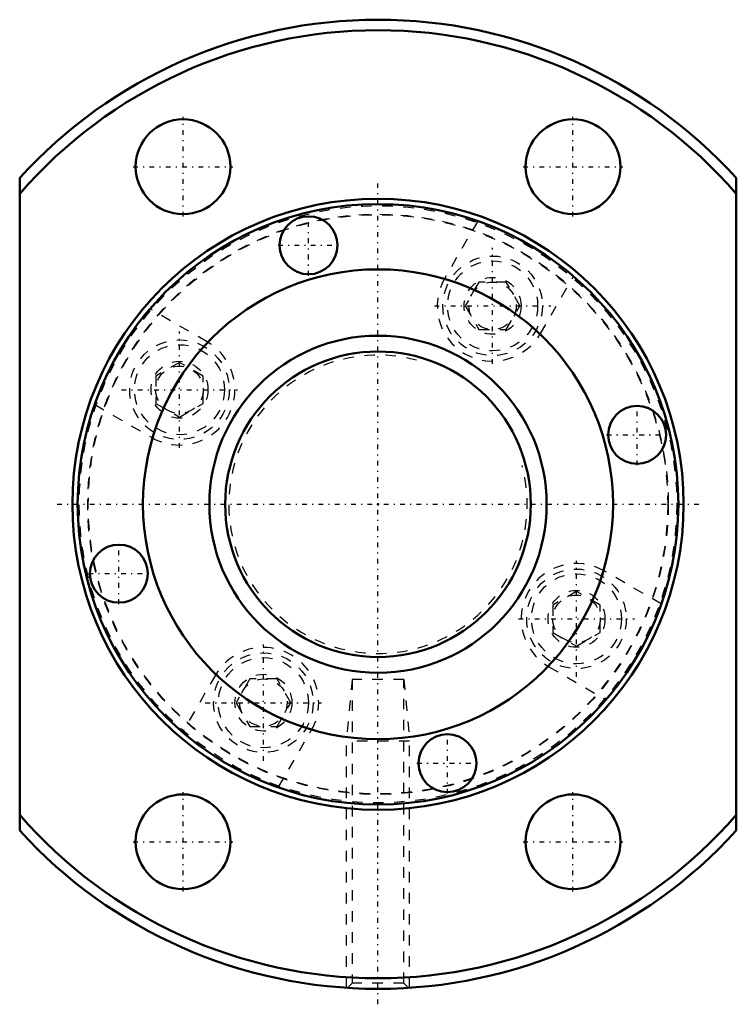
# Model space of a CAD drawing. Header units: millimetres. Extents: x -34 to 34, y -47.5 to 46.
import ezdxf

# ---------------------------------------------------------------- set-up
doc = ezdxf.new("R2010")
doc.units = ezdxf.units.MM
doc.linetypes.add('Center', pattern=[1.5, 0.45, -0.5, 0.05, -0.5])
doc.linetypes.add('Dashed', pattern=[2, 1, -1])
for name, color, linetype, lineweight in [('2d ConnectionPoints', 7, 'Continuous', 50), ('AM_0', 7, 'Continuous', 50), ('AM_5', 3, 'Continuous', 25), ('AM_7', 7, 'Center', 25), ('AM_9', 6, 'Dashed', 25)]:
    doc.layers.add(name, color=color, linetype=linetype, lineweight=lineweight)

# ---------------------------------------------------------------- blocks, each defined once
blk = doc.blocks.new('1_NRR0130BLK3232_2_8Nut_0_in_BLK3232_2_8ZZG1_129_6LC3_N0_1300_2')
at = {"layer": 'AM_0'}
for p, q in [((-34, -30.984), (-34, 30.984)), ((34, 30.984), (34, -30.984))]:
    blk.add_line(p, q, dxfattribs=at)
for centre, radius in [((-18.5, 32.043), 4.5), ((18.5, 32.043), 4.5), ((0, 0), 29), ((0, 0), 28.5), ((-6.587, 24.583), 2.75), ((0, 0), 22.3), ((24.583, 6.587), 2.75), ((-24.583, -6.587), 2.75), ((6.587, -24.583), 2.75), ((-18.5, -32.043), 4.5), ((18.5, -32.043), 4.5)]:
    blk.add_circle(centre, radius, dxfattribs=at)
for radius, start, end in [(46, 42.34261, 137.65739), (45, 40.92606, 139.07394), (45, 220.92606, 319.07394), (46, 222.34261, 317.65739)]:
    blk.add_arc((0, 0), radius, start, end, dxfattribs=at)
at = {"layer": 'AM_5', "linetype": 'Dashed'}
for p, q in [((-2.458, -16.625), (-3, -22.5)), ((2.459, -16.625), (3, -22.5)), ((3, -22.5), (-3, -22.5)), ((-3, -45.902), (-3, -22.5)), ((3, -45.902), (3, -22.5))]:
    blk.add_line(p, q, dxfattribs=at)
at = {"layer": 'AM_7'}
for p, q in [((-18.5, 27.318), (-18.5, 36.768)), ((18.5, 27.318), (18.5, 36.768)), ((-23.225, 32.043), (-13.775, 32.043)), ((13.775, 32.043), (23.225, 32.043)), ((0, -47.469), (0, 30.45)), ((-6.587, 21.695), (-6.587, 27.47)), ((-9.474, 24.583), (-3.699, 24.583)), ((10.875, 13.324), (10.875, 24.349)), ((5.363, 18.836), (16.387, 18.836)), ((-18.836, 5.363), (-18.836, 16.387)), ((-24.349, 10.875), (-13.324, 10.875)), ((24.583, 3.699), (24.583, 9.474)), ((21.695, 6.587), (27.47, 6.587)), ((-30.45, 0), (30.45, 0)), ((-24.583, -9.474), (-24.583, -3.699)), ((18.836, -16.388), (18.836, -5.363)), ((-27.47, -6.587), (-21.695, -6.587)), ((13.324, -10.875), (24.349, -10.875)), ((-10.875, -24.349), (-10.875, -13.324)), ((-16.388, -18.836), (-5.363, -18.836)), ((6.587, -27.47), (6.587, -21.695)), ((3.699, -24.583), (9.474, -24.583)), ((-18.5, -36.768), (-18.5, -27.318)), ((18.5, -36.768), (18.5, -27.318)), ((-23.225, -32.043), (-13.775, -32.043)), ((13.775, -32.043), (23.225, -32.043))]:
    blk.add_line(p, q, dxfattribs=at)
at = {"layer": 'AM_9'}
for p, q in [((9.46, 26.884), (6.328, 21.461)), ((15.422, 16.211), (18.553, 21.634)), ((9.576, 21.086), (8.277, 18.836)), ((12.174, 21.086), (9.576, 21.086)), ((13.473, 18.836), (12.174, 21.086)), ((8.277, 18.836), (9.576, 16.586)), ((12.174, 16.586), (13.473, 18.836)), ((-16.211, 15.422), (-21.634, 18.553)), ((9.576, 16.586), (12.174, 16.586)), ((-18.836, 13.473), (-21.086, 12.174)), ((-16.586, 12.174), (-18.836, 13.473)), ((-21.086, 12.174), (-21.086, 9.576)), ((-16.586, 9.576), (-16.586, 12.174)), ((-26.884, 9.46), (-21.461, 6.328)), ((-21.086, 9.576), (-18.836, 8.277)), ((-18.836, 8.277), (-16.586, 9.576)), ((26.884, -9.46), (21.461, -6.328)), ((18.836, -8.277), (16.586, -9.576)), ((21.086, -9.576), (18.836, -8.277)), ((16.586, -9.576), (16.586, -12.174)), ((21.086, -12.174), (21.086, -9.576)), ((16.586, -12.174), (18.836, -13.473)), ((18.836, -13.473), (21.086, -12.174)), ((16.211, -15.422), (21.634, -18.553)), ((-15.422, -16.211), (-18.553, -21.634)), ((-12.174, -16.586), (-13.473, -18.836)), ((-9.576, -16.586), (-12.174, -16.586)), ((-8.277, -18.836), (-9.576, -16.586)), ((2.459, -16.625), (-2.458, -16.625)), ((-2.458, -16.625), (-2.458, -45.459)), ((2.459, -45.459), (2.459, -16.625)), ((-13.473, -18.836), (-12.174, -21.086)), ((-9.576, -21.086), (-8.277, -18.836)), ((-12.174, -21.086), (-9.576, -21.086)), ((-9.46, -26.884), (-6.328, -21.461)), ((-2.458, -45.459), (-2.903, -45.903)), ((2.459, -45.459), (-2.458, -45.459)), ((2.906, -45.906), (2.459, -45.459))]:
    blk.add_line(p, q, dxfattribs=at)
for centre, radius in [((0, 0), 28.35), ((0, 0), 27.55), ((0, 0), 27.5), ((10.875, 18.836), 4.725), ((10.875, 18.836), 4.275), ((10.875, 18.836), 2.7), ((10.875, 18.836), 2.25), ((-18.836, 10.875), 4.725), ((-18.836, 10.875), 4.275), ((-18.836, 10.875), 2.7), ((-18.836, 10.875), 2.25), ((18.836, -10.875), 4.725), ((18.836, -10.875), 4.275), ((18.836, -10.875), 2.7), ((18.836, -10.875), 2.25), ((-10.875, -18.836), 4.725), ((-10.875, -18.836), 4.275), ((-10.875, -18.836), 2.7), ((-10.875, -18.836), 2.25)]:
    blk.add_circle(centre, radius, dxfattribs=at)
for centre, start, end in [((10.875, 18.836), 150, 330), ((-18.836, 10.875), 240, 60), ((18.836, -10.875), 60, 240), ((-10.875, -18.836), 330, 150)]:
    blk.add_arc(centre, 5.25, start, end, dxfattribs=at)
blk = doc.blocks.new('2_NZZ0130BLK3232_2_80Shaft_0_in_BLK3232_2_8ZZG1_129_6LC3_N0_1300_2')
at = {"layer": 'AM_0'}
for radius in [16, 14.5]:
    blk.add_circle((0, 0), radius, dxfattribs=at)
at = {"layer": 'AM_5', "linetype": 'Dashed'}
blk.add_arc((0, 0), 14.159, 75, 15, dxfattribs=at)

msp = doc.modelspace()

# ---------------------------------------------------------------- linework, layer by layer
at = {"layer": '2d ConnectionPoints'}
msp.add_point((0, 0), dxfattribs=at)

# ---------------------------------------------------------------- block references
for name in ['1_NRR0130BLK3232_2_8Nut_0_in_BLK3232_2_8ZZG1_129_6LC3_N0_1300_2', '2_NZZ0130BLK3232_2_80Shaft_0_in_BLK3232_2_8ZZG1_129_6LC3_N0_1300_2']:
    msp.add_blockref(name, (0, 0))

doc.saveas('drawing.dxf')
